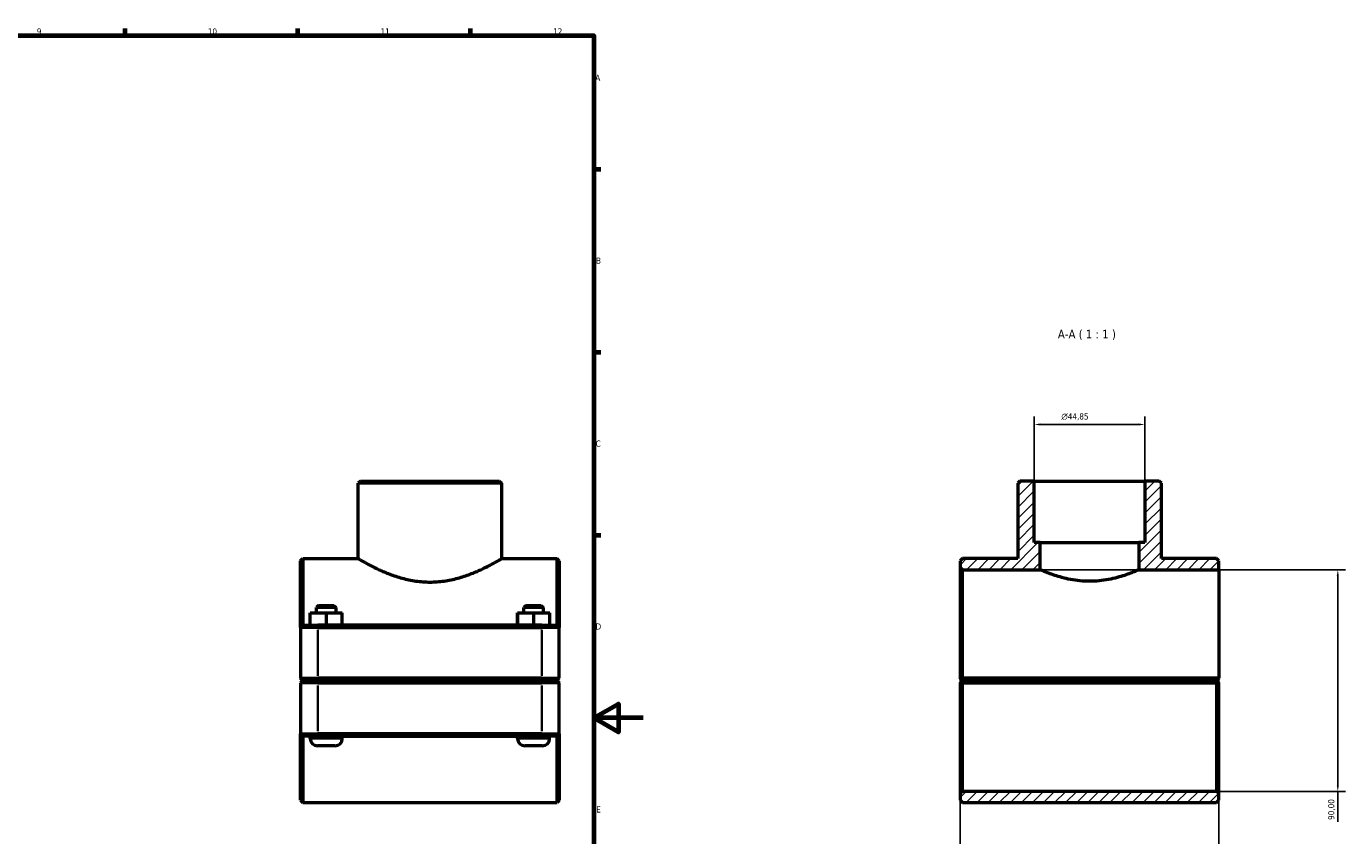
# Model space of a CAD drawing. Header units: millimetres. Extents: x 0 to 1126, y -20 to 1083.
# Tile 6 of 6: x 591 to 1126, y 249 to 578. Entities that reach past the tile are written whole.
import ezdxf

# ---------------------------------------------------------------- set-up
doc = ezdxf.new("R2010")
doc.units = ezdxf.units.MM
for name, color, linetype, lineweight in [('Border (ISO)', 7, 'Continuous', 70), ('Dimension (ISO)', 7, 'Continuous', 25), ('Hatch (ISO)', 7, 'Continuous', 18), ('Symbol (ISO)', 7, 'Continuous', 25), ('Visible (ISO)', 7, 'Continuous', 50), ('Visible Narrow (ISO)', 7, 'Continuous', 35)]:
    doc.layers.add(name, color=color, linetype=linetype, lineweight=lineweight)
doc.styles.add('Label Text (ISO)', font='tahoma.ttf')
doc.styles.add('Note Text (ISO)', font='tahoma.ttf')
doc.dimstyles.new('Default (ISO)', dxfattribs={"dimtxt": 2.5, "dimasz": 2.5, "dimexe": 3.175, "dimexo": 0, "dimgap": 0.762, "dimtad": 1, "dimrnd": 1e-08, "dimzin": 0, "dimtxsty": 'Note Text (ISO)', "dimcen": 0.09, "dimdle": 10, "dimclrd": 256, "dimclre": 256, "dimclrt": 232, "dimazin": 0, "dimtfac": 1.40208, "dimtmove": 0, "dimatfit": 3, "dimfxl": 1, "dimtolj": 1, "dimtzin": 0, "dimlwd": -1, "dimlwe": -1, "dimarcsym": 0})

# ---------------------------------------------------------------- blocks, each defined once
blk = doc.blocks.new('Borders Default Border')
at = {"layer": 'Border (ISO)'}
for p, q in [((630.75, 574), (630.75, 576.9)), ((700.83, 574), (700.83, 576.9)), ((770.92, 574), (770.92, 576.9)), ((821, 519.75), (823.9, 519.75)), ((821, 445.5), (823.9, 445.5)), ((821, 371.25), (823.9, 371.25))]:
    blk.add_line(p, q, dxfattribs=at)
at = {"layer": 'Border (ISO)', "flags": 128}
for points in [[(20, 20), (20, 574), (821, 574), (821, 20), (20, 20)], [(841, 297), (821, 297), (831, 302.77), (831, 291.23), (821, 297)]]:
    blk.add_lwpolyline(points, dxfattribs=at)
at = {"layer": 'Border (ISO)', "color": 232, "true_color": 0xca0064, "char_height": 2.5, "attachment_point": 7, "style": 'Note Text (ISO)'}
for s, insert in [('9', (594.88, 574.35)), ('10', (664.29, 574.35)), ('11', (734.37, 574.4)), ('12', (804.46, 574.4)), ('A', (821.59, 555.62)), ('B', (821.89, 481.37)), ('C', (821.73, 407.08)), ('D', (821.73, 332.88)), ('E', (821.94, 258.63))]:
    blk.add_mtext(s, dxfattribs=dict(at, insert=insert))
blk = doc.blocks.new('*D7')
at = {"layer": 'Defpoints', "color": 0, "transparency": 16777216}
for p in [(999.81, 416.14), (999.81, 393.18), (1044.65, 393.18)]:
    blk.add_point(p, dxfattribs=at)
at = {"layer": 'Dimension (ISO)', "transparency": 16777216}
for p, q in [((999.81, 393.18), (999.81, 419.32)), ((1044.65, 393.18), (1044.65, 419.32)), ((1042.15, 416.14), (1002.31, 416.14))]:
    blk.add_line(p, q, dxfattribs=at)
for points in [[(1002.31, 416.56), (1002.31, 415.72), (999.81, 416.14)], [(1042.15, 416.56), (1042.15, 415.72), (1044.65, 416.14)]]:
    blk.add_solid(points, dxfattribs=at)
at = {"layer": 'Dimension (ISO)', "color": 232, "true_color": 0xca0064, "transparency": 16777216, "insert": (1010.79, 420.66), "char_height": 2.5, "attachment_point": 1, "style": 'Note Text (ISO)'}
blk.add_mtext('\\A1;\\fAIGDT|b0|i0;\\H2.5000;\\ln\\fTahoma|b0|i0;\\H2.5000;44,85', dxfattribs=at)
blk = doc.blocks.new('*D8')
at = {"layer": 'Defpoints', "color": 0, "transparency": 16777216}
for p in [(969.73, 313.13), (1074.73, 313.13), (969.73, 153.06)]:
    blk.add_point(p, dxfattribs=at)
at = {"layer": 'Dimension (ISO)', "transparency": 16777216}
for p, q in [((969.73, 313.13), (969.73, 149.89)), ((1074.73, 313.13), (1074.73, 149.89)), ((1072.23, 153.06), (972.23, 153.06))]:
    blk.add_line(p, q, dxfattribs=at)
for points in [[(972.23, 153.48), (972.23, 152.65), (969.73, 153.06)], [(1072.23, 153.48), (1072.23, 152.65), (1074.73, 153.06)]]:
    blk.add_solid(points, dxfattribs=at)
at = {"layer": 'Dimension (ISO)', "color": 232, "true_color": 0xca0064, "transparency": 16777216, "insert": (992.78, 157), "char_height": 2.5, "attachment_point": 1, "style": 'Note Text (ISO)'}
blk.add_mtext('\\A1;105,00', dxfattribs=at)
blk = doc.blocks.new('*D9')
at = {"layer": 'Defpoints', "color": 0, "transparency": 16777216}
for p in [(1002.23, 357.18), (1073.83, 267.18), (1123.01, 267.18)]:
    blk.add_point(p, dxfattribs=at)
at = {"layer": 'Dimension (ISO)', "transparency": 16777216}
for p, q in [((1002.23, 357.18), (1126.18, 357.18)), ((1123.01, 354.68), (1123.01, 269.68)), ((1073.83, 267.18), (1126.18, 267.18)), ((1123.01, 267.18), (1123.01, 254.86))]:
    blk.add_line(p, q, dxfattribs=at)
for points in [[(1122.59, 354.68), (1123.42, 354.68), (1123.01, 357.18)], [(1122.59, 269.68), (1123.42, 269.68), (1123.01, 267.18)]]:
    blk.add_solid(points, dxfattribs=at)
at = {"layer": 'Dimension (ISO)', "color": 232, "true_color": 0xca0064, "transparency": 16777216, "insert": (1119.07, 255.62), "char_height": 2.5, "attachment_point": 1, "rotation": 90, "style": 'Note Text (ISO)'}
blk.add_mtext('\\A1;90,00', dxfattribs=at)

msp = doc.modelspace()

# ---------------------------------------------------------------- hatches: boundary and pattern name
at = {"layer": 'Hatch (ISO)'}
h = msp.add_hatch(dxfattribs=at)
h.set_pattern_fill('ANSI31', color=256, scale=25.4, style=0)
h.set_pattern_definition([(45, (0, 0), (-2.245064, 2.245064), [])])
h.paths.add_polyline_path([(1074.73, 263.577), (1074.73, 266.277), (1073.83, 267.177), (970.63, 267.177), (969.73, 266.277), (969.73, 263.577), (970.63, 262.677), (1073.83, 262.677)])
h.paths.add_polyline_path([(993.981, 393.177), (993.081, 392.277), (993.081, 361.677), (970.63, 361.677), (969.73, 360.777), (969.73, 358.077), (970.63, 357.177), (1002.23, 357.177), (1002.23, 368.177), (999.808, 368.177), (999.808, 393.177)])
h.paths.add_polyline_path([(1051.38, 392.277), (1050.48, 393.177), (1044.653, 393.177), (1044.653, 368.177), (1042.23, 368.177), (1042.23, 357.177), (1074.73, 357.177), (1074.73, 360.777), (1073.83, 361.677), (1051.38, 361.677)])

# ---------------------------------------------------------------- linework, layer by layer
at = {"layer": 'Visible (ISO)'}
for p, q in [((726.214, 393.177), (725.314, 392.277)), ((725.314, 361.677), (725.314, 392.277)), ((783.613, 392.277), (725.314, 392.277)), ((726.214, 393.177), (782.713, 393.177)), ((782.713, 393.177), (783.613, 392.277)), ((783.613, 361.677), (783.613, 392.277)), ((993.981, 393.177), (993.081, 392.277)), ((993.081, 392.277), (993.081, 361.677)), ((999.808, 393.177), (993.981, 393.177)), ((999.808, 368.177), (999.808, 393.177)), ((999.808, 393.177), (1044.653, 393.177)), ((1050.48, 393.177), (1044.653, 393.177)), ((1044.653, 393.177), (1044.653, 368.177)), ((1051.38, 392.277), (1050.48, 393.177)), ((1051.38, 361.677), (1051.38, 392.277)), ((1002.23, 368.177), (999.808, 368.177)), ((1002.23, 357.177), (1002.23, 368.177)), ((1002.23, 368.177), (1042.23, 368.177)), ((1044.653, 368.177), (1042.23, 368.177)), ((1042.23, 368.177), (1042.23, 357.177)), ((701.964, 360.777), (702.864, 361.677)), ((701.964, 333.777), (701.964, 360.777)), ((702.864, 361.677), (702.864, 334.677)), ((702.864, 361.677), (725.314, 361.677)), ((783.613, 361.677), (806.064, 361.677)), ((806.064, 334.677), (806.064, 361.677)), ((806.964, 360.777), (806.064, 361.677)), ((806.964, 360.777), (806.964, 333.777)), ((970.63, 361.677), (969.73, 360.777)), ((969.73, 360.777), (969.73, 358.077)), ((993.081, 361.677), (970.63, 361.677)), ((1073.83, 361.677), (1051.38, 361.677)), ((1074.73, 360.777), (1073.83, 361.677)), ((1074.73, 357.177), (1074.73, 360.777)), ((969.73, 358.077), (970.63, 357.177)), ((969.73, 358.077), (969.73, 313.127)), ((970.63, 357.177), (1002.23, 357.177)), ((970.63, 313.127), (970.63, 357.177)), ((1042.23, 357.177), (1074.73, 357.177)), ((1074.73, 357.177), (1074.73, 313.127)), ((705.844, 339.677), (705.884, 339.677)), ((705.844, 334.677), (705.844, 339.677)), ((705.884, 339.677), (712.404, 339.677)), ((705.884, 334.677), (705.884, 339.677)), ((709.264, 342.677), (708.364, 341.777)), ((716.364, 341.777), (708.364, 341.777)), ((708.364, 339.677), (708.364, 341.777)), ((709.264, 342.677), (715.464, 342.677)), ((712.404, 339.677), (718.884, 339.677)), ((712.404, 334.677), (712.404, 339.677)), ((715.464, 342.677), (716.364, 341.777)), ((716.364, 339.677), (716.364, 341.777)), ((718.884, 334.677), (718.884, 339.677)), ((790.044, 339.677), (790.084, 339.677)), ((790.044, 334.677), (790.044, 339.677)), ((790.084, 339.677), (796.604, 339.677)), ((790.084, 334.677), (790.084, 339.677)), ((793.464, 342.677), (792.564, 341.777)), ((800.564, 341.777), (792.564, 341.777)), ((792.564, 339.677), (792.564, 341.777)), ((793.464, 342.677), (799.664, 342.677)), ((796.604, 339.677), (803.084, 339.677)), ((796.604, 334.677), (796.604, 339.677)), ((799.664, 342.677), (800.564, 341.777)), ((800.564, 339.677), (800.564, 341.777)), ((803.084, 334.677), (803.084, 339.677)), ((702.864, 334.677), (701.964, 333.777)), ((709.014, 333.777), (701.964, 333.777)), ((701.964, 333.777), (701.964, 313.127)), ((702.864, 334.677), (709.014, 334.677)), ((799.914, 334.677), (709.014, 334.677)), ((709.014, 333.777), (799.914, 333.777)), ((799.914, 334.677), (806.064, 334.677)), ((806.964, 333.777), (799.914, 333.777)), ((806.064, 334.677), (806.964, 333.777)), ((806.964, 313.127), (806.964, 333.777)), ((702.864, 312.227), (701.964, 313.127)), ((701.964, 313.127), (709.014, 313.127)), ((702.864, 312.127), (701.964, 311.227)), ((709.014, 311.227), (701.964, 311.227)), ((701.964, 311.227), (701.964, 290.577)), ((709.014, 312.227), (702.864, 312.227)), ((702.864, 312.127), (709.014, 312.127)), ((705.864, 312.127), (705.864, 312.227)), ((799.914, 313.127), (709.014, 313.127)), ((709.014, 312.227), (799.914, 312.227)), ((799.914, 312.127), (709.014, 312.127)), ((709.014, 311.227), (799.914, 311.227)), ((718.864, 312.127), (718.864, 312.227)), ((790.064, 312.127), (790.064, 312.227)), ((799.914, 313.127), (806.964, 313.127)), ((806.064, 312.227), (799.914, 312.227)), ((799.914, 312.127), (806.064, 312.127)), ((806.964, 311.227), (799.914, 311.227)), ((803.064, 312.127), (803.064, 312.227)), ((806.064, 312.227), (806.964, 313.127)), ((806.064, 312.127), (806.964, 311.227)), ((806.964, 290.577), (806.964, 311.227)), ((969.73, 311.227), (969.73, 266.277)), ((970.63, 312.227), (970.181, 312.676)), ((970.181, 311.679), (970.63, 312.127)), ((1074.73, 313.127), (970.63, 313.127)), ((970.63, 312.227), (1073.83, 312.227)), ((1073.83, 312.127), (970.63, 312.127)), ((970.63, 267.177), (970.63, 311.227)), ((970.63, 311.227), (1073.83, 311.227)), ((973.63, 312.227), (973.63, 312.127)), ((986.63, 312.227), (986.63, 312.127)), ((1057.83, 312.227), (1057.83, 312.127)), ((1070.83, 312.227), (1070.83, 312.127)), ((1074.73, 313.127), (1073.83, 312.227)), ((1073.83, 312.127), (1074.279, 311.679)), ((1073.83, 311.227), (1073.83, 267.177)), ((1074.73, 313.127), (1074.73, 313.127)), ((1074.73, 266.277), (1074.73, 311.227)), ((701.964, 263.577), (701.964, 290.577)), ((701.964, 290.577), (709.014, 290.577)), ((702.864, 289.677), (701.964, 290.577)), ((702.864, 289.677), (702.864, 262.677)), ((709.014, 289.677), (702.864, 289.677)), ((705.864, 288.677), (705.864, 289.677)), ((799.914, 290.577), (709.014, 290.577)), ((709.014, 289.677), (799.914, 289.677)), ((718.864, 288.677), (718.864, 289.677)), ((790.064, 288.677), (790.064, 289.677)), ((799.914, 290.577), (806.964, 290.577)), ((806.064, 289.677), (799.914, 289.677)), ((803.064, 288.677), (803.064, 289.677)), ((806.064, 289.677), (806.964, 290.577)), ((806.064, 262.677), (806.064, 289.677)), ((806.964, 290.577), (806.964, 263.577)), ((715.864, 285.677), (708.864, 285.677)), ((800.064, 285.677), (793.064, 285.677)), ((701.964, 263.577), (702.864, 262.677)), ((702.864, 262.677), (806.064, 262.677)), ((806.964, 263.577), (806.064, 262.677)), ((970.63, 267.177), (969.73, 266.277)), ((969.73, 266.277), (969.73, 263.577)), ((969.73, 263.577), (970.63, 262.677)), ((1073.83, 267.177), (970.63, 267.177)), ((970.63, 262.677), (1073.83, 262.677)), ((1074.73, 266.277), (1073.83, 267.177)), ((1073.83, 262.677), (1074.73, 263.577)), ((1074.73, 263.577), (1074.73, 266.277))]:
    msp.add_line(p, q, dxfattribs=at)
for centre, start, end in [((708.864, 288.677), 180, 270), ((715.864, 288.677), 270, 0), ((793.064, 288.677), 180, 270), ((800.064, 288.677), 270, 0)]:
    msp.add_arc(centre, 3, start, end, dxfattribs=at)
for points, knots in [([(725.314, 361.677), (725.314, 361.677), (725.499, 361.568), (726.261, 361.125), (726.837, 360.792), (728.34, 359.954), (729.268, 359.448), (731.392, 358.351), (732.588, 357.761), (735.124, 356.599), (736.56, 355.984), (739.694, 354.799), (741.392, 354.231), (744.96, 353.262), (746.834, 352.862), (750.64, 352.323), (752.573, 352.185), (754.464, 352.185)], [13.5741846, 13.5741846, 13.5741846, 13.5741846, 14.1381057, 14.1381057, 14.7020268, 14.7020268, 15.2659479, 15.2659479, 15.829869, 15.829869, 16.39713, 16.39713, 16.9643909, 16.9643909, 17.5316519, 17.5316519, 18.0989128, 18.0989128, 18.0989128, 18.0989128]), ([(754.464, 352.185), (756.355, 352.185), (758.287, 352.323), (762.093, 352.862), (763.967, 353.262), (767.535, 354.231), (769.234, 354.799), (772.368, 355.984), (773.803, 356.599), (776.34, 357.761), (777.535, 358.351), (779.659, 359.448), (780.587, 359.954), (782.091, 360.792), (782.667, 361.125), (783.428, 361.568), (783.613, 361.677), (783.613, 361.677)], [0, 0, 0, 0, 0.567261, 0.567261, 1.1345219, 1.1345219, 1.7017829, 1.7017829, 2.2690438, 2.2690438, 2.8329649, 2.8329649, 3.396886, 3.396886, 3.9608071, 3.9608071, 4.5247282, 4.5247282, 4.5247282, 4.5247282]), ([(1022.23, 352.489), (1020.954, 352.489), (1019.641, 352.551), (1017.042, 352.801), (1015.756, 352.987), (1013.299, 353.449), (1012.126, 353.723), (1009.96, 354.302), (1008.967, 354.606), (1007.211, 355.188), (1006.385, 355.486), (1004.922, 356.042), (1004.286, 356.3), (1003.26, 356.727), (1002.869, 356.897), (1002.354, 357.122), (1002.23, 357.177), (1002.23, 357.177)], [0, 0, 0, 0, 0.3828937, 0.3828937, 0.7657874, 0.7657874, 1.1486811, 1.1486811, 1.5315747, 1.5315747, 1.9138538, 1.9138538, 2.2961329, 2.2961329, 2.6784119, 2.6784119, 3.060691, 3.060691, 3.060691, 3.060691]), ([(1042.23, 357.177), (1042.23, 357.177), (1042.107, 357.122), (1041.592, 356.897), (1041.201, 356.727), (1040.174, 356.3), (1039.538, 356.042), (1038.076, 355.486), (1037.25, 355.188), (1035.494, 354.606), (1034.501, 354.302), (1032.335, 353.723), (1031.162, 353.449), (1028.705, 352.987), (1027.419, 352.801), (1024.82, 352.551), (1023.507, 352.489), (1022.23, 352.489)], [9.182073, 9.182073, 9.182073, 9.182073, 9.5643521, 9.5643521, 9.9466312, 9.9466312, 10.3289103, 10.3289103, 10.7111893, 10.7111893, 11.094083, 11.094083, 11.4769767, 11.4769767, 11.8598704, 11.8598704, 12.2427641, 12.2427641, 12.2427641, 12.2427641])]:
    msp.add_open_spline(points, degree=3, knots=knots, dxfattribs=at)
for points in [[(970.181, 312.676), (969.957, 312.901), (969.73, 313.127)], [(969.73, 311.227), (969.957, 311.454), (970.181, 311.679)], [(1074.279, 311.679), (1074.504, 311.454), (1074.73, 311.227)]]:
    msp.add_open_spline(points, degree=2, dxfattribs=at)
for points, weights in [([(970.181, 312.676), (970.408, 312.903), (970.63, 313.127)], [1.00580187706, 1.00874273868, 1.0116413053]), ([(970.63, 311.227), (970.408, 311.452), (970.181, 311.679)], [1.0116413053, 1.00874273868, 1.00580187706]), ([(1074.279, 311.679), (1074.052, 311.452), (1073.83, 311.227)], [1.00580187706, 1.00874273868, 1.0116413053])]:
    msp.add_rational_spline(points, weights, degree=2, dxfattribs=at)
at = {"layer": 'Visible Narrow (ISO)'}
for p, q in [((709.014, 334.632), (709.014, 333.822)), ((709.014, 314.16), (709.014, 332.745)), ((799.914, 334.632), (799.914, 333.822)), ((799.914, 332.745), (799.914, 314.16)), ((709.014, 312.272), (709.014, 313.082)), ((709.014, 312.082), (709.014, 311.272)), ((799.914, 312.272), (799.914, 313.082)), ((799.914, 312.082), (799.914, 311.272)), ((709.014, 291.61), (709.014, 310.195)), ((799.914, 310.195), (799.914, 291.61)), ((709.014, 289.722), (709.014, 290.532)), ((799.914, 289.722), (799.914, 290.532)), ((705.944, 288.677), (718.784, 288.677)), ((790.144, 288.677), (802.984, 288.677))]:
    msp.add_line(p, q, dxfattribs=at)

# ---------------------------------------------------------------- block references
msp.add_blockref('Borders Default Border', (0, 0))

# ---------------------------------------------------------------- texts
at = {"layer": 'Symbol (ISO)', "insert": (1009.368, 450.427), "char_height": 3.5, "attachment_point": 7, "style": 'Label Text (ISO)'}
msp.add_mtext('A-A ( 1 : 1 )', dxfattribs=at)

# ---------------------------------------------------------------- dimensions: what is measured, and where the dimension line sits
at = {"layer": 'Dimension (ISO)'}
dim = msp.add_linear_dim(base=(999.807789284, 416.140682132), p1=(1044.652789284, 393.177371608), p2=(999.807789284, 393.177371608), angle=180, text='\\fAIGDT|b0|i0;\\H2.5000;\\ln\\fTahoma|b0|i0;\\H2.5000;<>', dimstyle='Default (ISO)', override={"dimdec": 2, "dimtp": 0, "dimtm": 0, "dimtdec": 2, "dimtofl": 0, "dimatfit": 1}, dxfattribs=at)
dim.commit()
dim.dimension.update_dxf_attribs({"geometry": '*D7', "text_midpoint": (1016.324789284, 416.140682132), "dimtype": 160})
dim = msp.add_linear_dim(base=(1123.006, 267.177), p1=(1002.23, 357.177), p2=(1073.83, 267.177), angle=270, dimstyle='Default (ISO)', override={"dimdec": 2, "dimtp": 0, "dimtm": 0, "dimtdec": 2, "dimtofl": 0, "dimatfit": 2}, dxfattribs=at)
dim.commit()
dim.dimension.update_dxf_attribs({"geometry": '*D9', "text_midpoint": (1123.006, 259.767), "dimtype": 160})
dim = msp.add_linear_dim(base=(969.73, 153.062), p1=(1074.73, 313.127), p2=(969.73, 313.127), dimstyle='Default (ISO)', override={"dimdec": 2, "dimtp": 0, "dimtm": 0, "dimtdec": 2, "dimtofl": 0, "dimatfit": 1}, dxfattribs=at)
dim.commit()
dim.dimension.update_dxf_attribs({"geometry": '*D8', "text_midpoint": (997.73, 153.062), "dimtype": 160})

doc.saveas('drawing.dxf')
